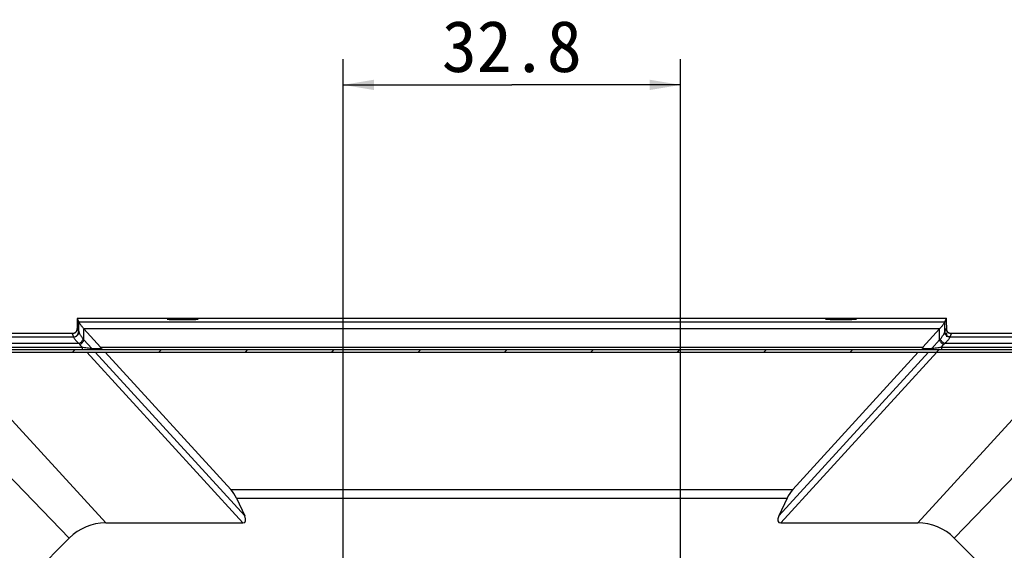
# Model space of a CAD drawing. Header units: millimetres. Extents: x 79 to 797, y 27 to 552.
# Tile 24 of 25: x 622 to 718, y 340 to 392. Entities that reach past the tile are written whole.
import ezdxf
from ezdxf.enums import TextEntityAlignment as Align

# ---------------------------------------------------------------- set-up
doc = ezdxf.new("R2010")
doc.units = ezdxf.units.MM
doc.header["$LTSCALE"] = 46.255
doc.header["$PDMODE"] = 3
doc.header["$PDSIZE"] = 8
doc.layers.get('0').update_dxf_attribs({"linetype": 'CONTINUOUS'})
doc.layers.get('Defpoints').update_dxf_attribs({"linetype": 'CONTINUOUS'})
doc.layers.add('00_COMPONENTS', color=7, linetype='CONTINUOUS')
doc.layers.add('51__DRAFT_DIMS', color=7, linetype='CONTINUOUS')
doc.styles.get("Standard").update_dxf_attribs({"font": 'simfang.ttf'})
doc.dimstyles.new('DIMSTYLE_4', dxfattribs={"dimtxt": 5, "dimasz": 3, "dimexe": 2.5, "dimexo": 0.5, "dimgap": 1.25, "dimtad": 1, "dimdsep": 46, "dimtxsty": 'Standard', "dimblk": '_FILLED', "dimblk1": '_FILLED', "dimblk2": '_FILLED', "dimcen": 0.09, "dimclrt": 3, "dimazin": 2, "dimtp": 0.3, "dimtm": 0.3, "dimtfac": 1, "dimtofl": 0, "dimtmove": 0, "dimatfit": 3, "dimldrblk": '_FILLED', "dimfxl": 1, "dimtolj": 1, "dimarcsym": 0})
doc.dimstyles.new('DIMSTYLE_6', dxfattribs={"dimtxt": 5, "dimasz": 3, "dimexe": 2.5, "dimexo": 0.5, "dimtad": 1, "dimdsep": 46, "dimtxsty": 'Standard', "dimblk": '_FILLED', "dimblk1": '_FILLED', "dimblk2": '_FILLED', "dimcen": 0.09, "dimclrt": 3, "dimazin": 2, "dimtp": 0.1, "dimtm": 0.1, "dimtfac": 1, "dimtofl": 0, "dimtmove": 0, "dimatfit": 1, "dimldrblk": '_FILLED', "dimfxl": 1, "dimtolj": 1, "dimarcsym": 0})

# ---------------------------------------------------------------- blocks, each defined once
blk = doc.blocks.new('_FILLED')
at = {"color": 0, "linetype": 'ByBlock'}
blk.add_solid([(0, 0), (-1, 0.167), (-1, -0.167)], dxfattribs=at)
blk = doc.blocks.new('*D6')
at = {"layer": '51__DRAFT_DIMS', "color": 4, "transparency": 16777216}
for p, q in [((653.886, 298.77), (653.886, 388.193)), ((686.686, 295.844), (686.686, 388.193)), ((653.886, 385.693), (670.286, 385.693)), ((686.686, 385.693), (670.286, 385.693))]:
    blk.add_line(p, q, dxfattribs=at)
at = {"layer": '51__DRAFT_DIMS', "color": 4, "transparency": 16777216, "xscale": 3, "yscale": 3, "zscale": 3, "rotation": 180}
blk.add_blockref('_FILLED', (653.886, 385.693), dxfattribs=at)
at = {"layer": '51__DRAFT_DIMS', "color": 4, "transparency": 16777216, "xscale": 3, "yscale": 3, "zscale": 3}
blk.add_blockref('_FILLED', (686.686, 385.693), dxfattribs=at)
at = {"layer": '51__DRAFT_DIMS', "color": 3, "transparency": 16777216}
blk.add_text('32.8', height=5, dxfattribs=at).set_placement((670.286, 386.943), align=Align.CENTER)
blk = doc.blocks.new('*D9')
at = {"layer": '51__DRAFT_DIMS', "color": 0, "lineweight": -2}
for p in [(687.466, 291.45), (797.4, 350.869)]:
    blk.add_line(p, (761.59, 350.869), dxfattribs=at)
at = {"layer": 'Defpoints', "color": 0}
for p in [(688.246, 292.076), (685.125, 289.574)]:
    blk.add_point(p, dxfattribs=at)
at = {"layer": '51__DRAFT_DIMS', "color": 0, "linetype": 'ByBlock', "lineweight": -2, "xscale": 3, "yscale": 3, "zscale": 3, "rotation": 218.7163122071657}
blk.add_blockref('_FILLED', (685.125, 289.574), dxfattribs=at)
at = {"layer": '51__DRAFT_DIMS', "color": 3, "insert": (762.862, 358.161), "char_height": 5, "attachment_point": 1, "line_spacing_factor": 0.9}
blk.add_mtext('\\A1;{4×M4{\\fgdt;x}4.5}', dxfattribs=at)

msp = doc.modelspace()

# ---------------------------------------------------------------- linework, layer by layer
at = {"layer": '00_COMPONENTS', "color": 7}
for p, q in [((628.046, 362.999), (712.523, 363.001)), ((628.047, 362.998), (628.184, 362.672)), ((636.785, 362.927), (639.785, 362.927)), ((700.785, 362.928), (703.785, 362.928)), ((712.523, 363), (712.385, 362.674)), ((628.035, 362.349), (628.035, 361.883)), ((628.046, 361.944), (628.046, 361.944)), ((628.046, 361.944), (628.046, 361.943)), ((628.046, 361.943), (628.046, 361.942)), ((630.31, 360.203), (628.692, 361.974)), ((710.259, 360.204), (711.878, 361.976)), ((712.524, 361.943), (712.524, 361.944)), ((712.524, 361.941), (712.524, 361.943)), ((712.535, 362.35), (712.535, 361.884)), ((627.552, 361.509), (614.157, 361.508)), ((726.412, 361.51), (713.018, 361.51)), ((614.7, 359.953), (725.87, 359.955)), ((615.185, 360.203), (628.519, 360.203)), ((628.519, 360.203), (628.519, 359.954)), ((629.458, 360.056), (629.582, 359.954)), ((629.458, 360.056), (630.326, 360.056)), ((630.31, 360.203), (710.259, 360.204)), ((630.326, 360.056), (630.31, 360.203)), ((630.469, 359.954), (630.326, 360.056)), ((710.101, 359.955), (710.244, 360.058)), ((710.259, 360.204), (710.244, 360.058)), ((710.244, 360.058), (711.112, 360.058)), ((711.112, 360.058), (710.988, 359.955)), ((712.05, 360.204), (725.384, 360.205)), ((712.05, 360.204), (712.05, 359.955)), ((614.7, 359.703), (725.87, 359.705)), ((642.958, 346.359), (630.767, 359.704)), ((697.612, 346.36), (709.803, 359.705)), ((643.515, 345.524), (644.317, 343.792)), ((697.055, 345.525), (696.254, 343.793)), ((630.806, 343.104), (644.141, 343.104)), ((696.43, 343.105), (709.764, 343.105)), ((627.271, 341.639), (617, 331.368)), ((723.571, 331.37), (713.3, 341.641))]:
    msp.add_line(p, q, dxfattribs=at)
at = {"layer": '00_COMPONENTS', "color": 4}
for p, q in [((628.047, 362.998), (712.523, 363)), ((628.044, 361.93), (628.044, 361.931)), ((628.053, 362.012), (628.181, 361.709)), ((628.184, 362.672), (712.385, 362.674)), ((628.185, 361.681), (628.185, 362.672)), ((628.662, 362.008), (711.907, 362.009)), ((628.692, 360.895), (628.692, 361.974)), ((711.878, 360.896), (711.878, 361.976)), ((712.385, 361.683), (712.385, 362.673)), ((712.389, 361.711), (712.517, 362.014)), ((712.525, 361.932), (712.526, 361.926)), ((627.553, 361.508), (614.232, 361.507)), ((614.878, 361.204), (627.681, 361.204)), ((627.553, 361.508), (627.681, 361.204)), ((628.692, 360.895), (629.458, 360.056)), ((711.112, 360.058), (711.878, 360.896)), ((712.532, 361.58), (712.535, 361.204)), ((712.889, 361.206), (713.017, 361.509)), ((712.889, 361.206), (725.692, 361.206)), ((726.337, 361.509), (713.017, 361.509)), ((628.216, 360.54), (614.878, 360.539)), ((627.581, 359.704), (627.831, 359.954)), ((628.305, 360.438), (628.519, 360.203)), ((635.981, 359.704), (636.231, 359.954)), ((644.382, 359.704), (644.632, 359.954)), ((652.782, 359.704), (653.032, 359.954)), ((661.183, 359.704), (661.433, 359.954)), ((669.584, 359.704), (669.834, 359.954)), ((677.984, 359.704), (678.234, 359.955)), ((686.385, 359.705), (686.635, 359.955)), ((694.785, 359.705), (695.035, 359.955)), ((703.186, 359.705), (703.436, 359.955)), ((711.587, 359.705), (711.837, 359.955)), ((712.05, 360.204), (712.265, 360.439)), ((725.692, 360.541), (712.353, 360.541)), ((630.806, 343.104), (615.642, 359.703)), ((628.975, 359.704), (644.141, 343.104)), ((629.78, 359.704), (644.317, 343.792)), ((696.254, 343.793), (710.789, 359.705)), ((696.43, 343.105), (711.594, 359.705)), ((724.928, 359.705), (709.764, 343.105)), ((627.271, 341.639), (611.09, 358.352)), ((713.3, 341.641), (729.48, 358.354)), ((642.958, 346.359), (697.612, 346.36)), ((643.515, 345.524), (697.055, 345.525))]:
    msp.add_line(p, q, dxfattribs=at)
at = {"layer": '00_COMPONENTS', "color": 7}
for points in [[(628.046, 361.942), (628.046, 361.94), (628.045, 361.939), (628.045, 361.938), (628.045, 361.936), (628.045, 361.935), (628.045, 361.933), (628.044, 361.931), (628.044, 361.928), (628.044, 361.926), (628.043, 361.923), (628.043, 361.92), (628.042, 361.917), (628.042, 361.914), (628.041, 361.91), (628.04, 361.906), (628.039, 361.902), (628.038, 361.898), (628.037, 361.893), (628.036, 361.888), (628.035, 361.883), (628.034, 361.878), (628.032, 361.872), (628.03, 361.867), (628.029, 361.861), (628.027, 361.854), (628.025, 361.848), (628.022, 361.841), (628.02, 361.834), (628.017, 361.826), (628.014, 361.819), (628.011, 361.811), (628.007, 361.803), (628.003, 361.795), (627.999, 361.787), (627.995, 361.778), (627.991, 361.77), (627.986, 361.762), (627.981, 361.753), (627.976, 361.744), (627.97, 361.736), (627.965, 361.727), (627.959, 361.718), (627.952, 361.71), (627.945, 361.701), (627.938, 361.692), (627.931, 361.683), (627.924, 361.675), (627.916, 361.666), (627.907, 361.657), (627.898, 361.649), (627.889, 361.64), (627.88, 361.631), (627.87, 361.623), (627.86, 361.615), (627.849, 361.607), (627.838, 361.599), (627.826, 361.591), (627.814, 361.583), (627.802, 361.576), (627.789, 361.568), (627.775, 361.561), (627.761, 361.555), (627.747, 361.548), (627.732, 361.542), (627.717, 361.537), (627.701, 361.531), (627.685, 361.527), (627.669, 361.522), (627.652, 361.519), (627.635, 361.516), (627.619, 361.513), (627.602, 361.511), (627.585, 361.51), (627.568, 361.509), (627.552, 361.509)], [(712.524, 361.944), (712.524, 361.945), (712.524, 361.945)], [(713.018, 361.51), (713.001, 361.51), (712.984, 361.511), (712.967, 361.513), (712.951, 361.515), (712.934, 361.517), (712.917, 361.52), (712.901, 361.524), (712.885, 361.528), (712.869, 361.533), (712.854, 361.538), (712.839, 361.543), (712.825, 361.549), (712.811, 361.555), (712.798, 361.561), (712.785, 361.568), (712.773, 361.574), (712.761, 361.581), (712.749, 361.588), (712.738, 361.596), (712.728, 361.603), (712.717, 361.611), (712.707, 361.618), (712.698, 361.626), (712.689, 361.634), (712.68, 361.642), (712.671, 361.65), (712.663, 361.658), (712.655, 361.667), (712.647, 361.675), (712.64, 361.683), (712.633, 361.691), (712.626, 361.7), (712.62, 361.708), (712.614, 361.716), (712.608, 361.725), (712.602, 361.733), (712.597, 361.741), (712.591, 361.75), (712.587, 361.758), (712.582, 361.766), (712.577, 361.774), (712.573, 361.783), (712.569, 361.791), (712.565, 361.799), (712.562, 361.806), (712.558, 361.814), (712.555, 361.822), (712.552, 361.829), (712.55, 361.837), (712.547, 361.844), (712.545, 361.851), (712.542, 361.858), (712.54, 361.864), (712.539, 361.871), (712.537, 361.877), (712.535, 361.882), (712.534, 361.888), (712.533, 361.892), (712.532, 361.897), (712.531, 361.902), (712.53, 361.906), (712.529, 361.91), (712.528, 361.913), (712.528, 361.917), (712.527, 361.92), (712.527, 361.923), (712.526, 361.926), (712.526, 361.928), (712.526, 361.931), (712.525, 361.933), (712.525, 361.935), (712.525, 361.937), (712.525, 361.938), (712.524, 361.94), (712.524, 361.941)]]:
    msp.add_lwpolyline(points, dxfattribs=at)
at = {"layer": '00_COMPONENTS', "color": 4}
for centre, radius, start, end in [((627.553, 362.008), 0.5, 270.02081, 0.51697), ((713.017, 362.009), 0.5, 179.48508, 269.9813), ((627.681, 361.704), 0.5, 270.02081, 0.51697), ((630.363, 362.307), 2.187, 217.15805, 220.19014), ((710.207, 362.308), 2.187, 319.81194, 322.84403), ((712.889, 361.706), 0.5, 179.48508, 269.9813), ((630.16, 362.132), 2.513, 219.34037, 222.42086), ((710.405, 362.139), 2.52, 317.58569, 320.65724)]:
    msp.add_arc(centre, radius, start, end, dxfattribs=at)
at = {"layer": '00_COMPONENTS', "color": 7}
for centre, start, end in [((630.806, 338.104), 90.00104, 135.00104), ((709.764, 338.105), 45.00104, 90.00104)]:
    msp.add_arc(centre, 5, start, end, dxfattribs=at)
for centre, major_axis, ratio, start_param, end_param in [((628.061, 361.499), (-0.015, 1.5), 0.014384, -0.035049, 0.968516), ((712.509, 361.501), (0.015, 1.5), 0.014384, 5.31467, 6.318234), ((628.199, 361.173), (-0.015, 1.5), 0.014384, -0.045676, -0.035049), ((630.434, 363.248), (2.25, 0), 0.894356, -2.477756, -2.456551), ((710.135, 363.249), (2.25, 0), 0.894356, -0.685042, -0.663837), ((712.371, 361.175), (0.015, 1.5), 0.014384, 0.035049, 0.045676), ((642.505, 345.524), (-0.994, 1.413), 0.508006, -1.913964, -1.324022), ((698.065, 345.525), (0.993, 1.413), 0.508006, 1.324022, 1.913964), ((643.574, 344.003), (-0.761, 0.833), 0.4431, -3.526223, -2.191559), ((696.997, 344.004), (0.761, 0.833), 0.4431, -4.091626, -2.756962)]:
    msp.add_ellipse(centre, major_axis=major_axis, ratio=ratio, start_param=start_param, end_param=end_param, dxfattribs=at)
at = {"layer": '00_COMPONENTS', "color": 4}
for centre in [(638.285, 362.927), (702.285, 362.928)]:
    msp.add_ellipse(centre, major_axis=(1.5, 0), ratio=0.034921, start_param=-3.141593, end_param=0, dxfattribs=at)
at = {"layer": '00_COMPONENTS', "color": 7}
for centre in [(638.285, 362.927), (702.285, 362.928)]:
    msp.add_ellipse(centre, major_axis=(1.25, 0), ratio=0.034921, dxfattribs=at)
at = {"layer": '00_COMPONENTS', "color": 4}
for points, knots in [([(628.044, 361.931), (628.045, 361.938), (628.045, 361.951), (628.046, 361.967), (628.047, 361.978), (628.047, 361.985), (628.048, 361.992), (628.048, 361.999), (628.049, 362.005), (628.05, 362.01), (628.051, 362.013), (628.051, 362.014), (628.052, 362.013), (628.053, 362.013), (628.053, 362.012)], [0, 0, 0, 0, 0.252246, 0.467305, 0.560785, 0.644855, 0.719485, 0.784657, 0.88659, 0.95079, 0.969086, 0.979135, 0.986327, 1, 1, 1, 1]), ([(712.517, 362.014), (712.517, 362.014), (712.517, 362.015), (712.518, 362.015), (712.519, 362.014), (712.52, 362.012), (712.521, 362.006), (712.521, 362), (712.522, 361.993), (712.523, 361.987), (712.523, 361.98), (712.524, 361.968), (712.525, 361.952), (712.525, 361.939), (712.525, 361.932)], [0, 0, 0, 0, 0.013635, 0.020802, 0.030862, 0.049177, 0.113411, 0.215369, 0.280549, 0.355185, 0.439257, 0.532736, 0.747783, 1, 1, 1, 1]), ([(627.552, 361.509), (627.552, 361.509), (627.552, 361.508), (627.553, 361.508), (627.553, 361.508)], [0, 0, 0, 0, 0.658988, 1, 1, 1, 1]), ([(627.681, 361.204), (627.681, 361.204), (627.682, 361.201), (627.683, 361.194), (627.684, 361.188), (627.685, 361.184)], [0, 0, 0, 0, 0.13276, 0.342909, 1, 1, 1, 1]), ([(627.685, 361.184), (627.75, 361.184), (627.882, 361.21), (628.048, 361.321), (628.16, 361.486), (628.185, 361.617), (628.185, 361.681)], [0, 0, 0, 0, 0.251569, 0.502347, 0.751749, 1, 1, 1, 1]), ([(627.685, 361.184), (627.686, 361.178), (627.689, 361.165), (627.701, 361.133), (627.728, 361.083), (627.775, 361.014), (627.838, 360.932), (627.916, 360.84), (628.041, 360.706), (628.144, 360.606), (628.216, 360.54)], [0, 0, 0, 0, 0.020311, 0.047271, 0.121585, 0.222158, 0.346139, 0.489687, 0.648811, 1, 1, 1, 1]), ([(628.181, 361.709), (628.181, 361.708), (628.182, 361.705), (628.183, 361.696), (628.184, 361.688), (628.185, 361.681)], [0, 0, 0, 0, 0.130226, 0.339915, 1, 1, 1, 1]), ([(628.185, 361.681), (628.185, 361.678), (628.188, 361.669), (628.194, 361.653), (628.203, 361.632), (628.221, 361.593), (628.253, 361.532), (628.303, 361.446), (628.366, 361.345), (628.441, 361.232), (628.526, 361.111), (628.588, 361.028), (628.62, 360.985)], [0, 0, 0, 0, 0.013274, 0.033842, 0.061899, 0.097512, 0.191031, 0.312497, 0.458427, 0.6245, 0.806328, 1, 1, 1, 1]), ([(628.216, 360.54), (628.264, 360.567), (628.356, 360.63), (628.475, 360.741), (628.567, 360.859), (628.608, 360.944), (628.62, 360.985)], [0, 0, 0, 0, 0.270183, 0.542015, 0.791683, 1, 1, 1, 1]), ([(628.305, 360.438), (628.351, 360.467), (628.438, 360.533), (628.552, 360.647), (628.64, 360.768), (628.68, 360.854), (628.692, 360.895)], [0, 0, 0, 0, 0.267229, 0.53815, 0.78902, 1, 1, 1, 1]), ([(712.265, 360.439), (712.219, 360.468), (712.131, 360.534), (712.018, 360.649), (711.93, 360.769), (711.889, 360.855), (711.878, 360.896)], [0, 0, 0, 0, 0.267229, 0.53815, 0.78902, 1, 1, 1, 1]), ([(711.95, 360.987), (711.982, 361.029), (712.043, 361.112), (712.129, 361.234), (712.204, 361.347), (712.267, 361.448), (712.316, 361.533), (712.348, 361.594), (712.367, 361.633), (712.376, 361.655), (712.382, 361.67), (712.384, 361.679), (712.385, 361.683)], [0, 0, 0, 0, 0.193671, 0.375498, 0.541569, 0.6875, 0.808966, 0.902487, 0.9381, 0.966158, 0.986725, 1, 1, 1, 1]), ([(712.353, 360.541), (712.305, 360.568), (712.214, 360.631), (712.095, 360.742), (712.003, 360.861), (711.961, 360.946), (711.95, 360.987)], [0, 0, 0, 0, 0.270183, 0.542015, 0.791683, 1, 1, 1, 1]), ([(712.353, 360.541), (712.426, 360.608), (712.529, 360.707), (712.654, 360.842), (712.732, 360.933), (712.795, 361.015), (712.841, 361.085), (712.869, 361.135), (712.881, 361.167), (712.884, 361.18), (712.885, 361.185)], [0, 0, 0, 0, 0.351187, 0.51031, 0.653858, 0.777839, 0.878413, 0.952728, 0.979689, 1, 1, 1, 1]), ([(712.885, 361.185), (712.82, 361.185), (712.688, 361.212), (712.521, 361.322), (712.41, 361.488), (712.384, 361.619), (712.385, 361.683)], [0, 0, 0, 0, 0.251569, 0.502347, 0.751749, 1, 1, 1, 1]), ([(712.385, 361.683), (712.386, 361.689), (712.386, 361.697), (712.388, 361.706), (712.389, 361.709), (712.389, 361.711)], [0, 0, 0, 0, 0.660085, 0.869774, 1, 1, 1, 1]), ([(712.885, 361.185), (712.885, 361.19), (712.886, 361.196), (712.888, 361.203), (712.889, 361.205), (712.889, 361.206)], [0, 0, 0, 0, 0.657091, 0.86724, 1, 1, 1, 1]), ([(713.017, 361.509), (713.017, 361.509), (713.017, 361.51), (713.018, 361.51), (713.018, 361.51)], [0, 0, 0, 0, 0.341013, 1, 1, 1, 1])]:
    msp.add_open_spline(points, degree=3, knots=knots, dxfattribs=at)
at = {"layer": '00_COMPONENTS', "color": 7}
for points, knots in [([(628.662, 362.008), (628.626, 362.049), (628.558, 362.129), (628.463, 362.247), (628.381, 362.357), (628.312, 362.454), (628.258, 362.537), (628.224, 362.594), (628.204, 362.631), (628.195, 362.649), (628.188, 362.662), (628.186, 362.669), (628.185, 362.672)], [0, 0, 0, 0, 0.199639, 0.385707, 0.554277, 0.70107, 0.821895, 0.913252, 0.947115, 0.972878, 0.990492, 1, 1, 1, 1]), ([(712.385, 362.673), (712.384, 362.671), (712.381, 362.664), (712.375, 362.651), (712.365, 362.632), (712.346, 362.596), (712.311, 362.538), (712.258, 362.456), (712.189, 362.358), (712.107, 362.249), (712.012, 362.131), (711.943, 362.05), (711.907, 362.009)], [0, 0, 0, 0, 0.009508, 0.027122, 0.052885, 0.086748, 0.178105, 0.29893, 0.445722, 0.614293, 0.800361, 1, 1, 1, 1]), ([(628.519, 360.203), (628.594, 360.194), (628.756, 360.174), (629.002, 360.138), (629.241, 360.099), (629.392, 360.071), (629.458, 360.056)], [0, 0, 0, 0, 0.237216, 0.514714, 0.786532, 1, 1, 1, 1]), ([(711.112, 360.058), (711.178, 360.072), (711.328, 360.101), (711.567, 360.14), (711.813, 360.175), (711.976, 360.196), (712.05, 360.204)], [0, 0, 0, 0, 0.21272, 0.484329, 0.761911, 1, 1, 1, 1])]:
    msp.add_open_spline(points, degree=3, knots=knots, dxfattribs=at)

# ---------------------------------------------------------------- dimensions: what is measured, and where the dimension line sits
at = {"layer": '51__DRAFT_DIMS', "color": 4}
dim = msp.add_linear_dim(base=(686.686, 385.693), p1=(653.886, 298.27), p2=(686.686, 295.344), dimstyle='DIMSTYLE_4', dxfattribs=at)
dim.commit()
dim.dimension.update_dxf_attribs({"geometry": '*D6', "text_midpoint": (670.232, 385.693), "dimtype": 160})
dim = msp.add_diameter_dim_2p(p1=(688.246, 292.076), p2=(685.125, 289.574), text='{4×M4{\\fgdt;x}4.5}', dimstyle='DIMSTYLE_6', override={"dimtih": 1, "dimtoh": 1, "dimpost": '<>'}, dxfattribs=at)
dim.commit()
dim.dimension.update_dxf_attribs({"geometry": '*D9', "text_midpoint": (780.131, 350.869), "dimtype": 163})

doc.saveas('drawing.dxf')
